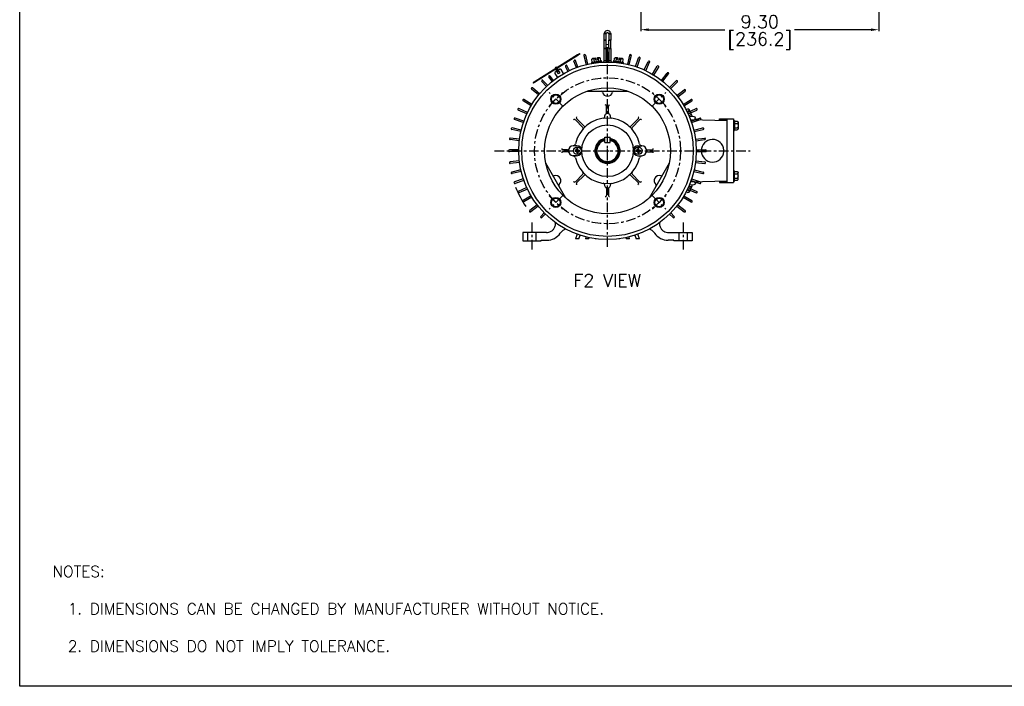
# Model space of a CAD drawing. Extents: x 864.4 to 941.4, y -8.5 to 51.
# Tile 1 of 6: x 864.4 to 902.9, y -8.5 to 17.5. Entities that reach past the tile are written whole.
import ezdxf

# ---------------------------------------------------------------- set-up
doc = ezdxf.new("R2010")
doc.units = 0
doc.header["$LTSCALE"] = 4
doc.header["$MEASUREMENT"] = 0
doc.linetypes.add('CENTER2', pattern=[1.125, 0.75, -0.125, 0.125, -0.125])
doc.layers.get('0').update_dxf_attribs({"linetype": 'CONTINUOUS'})
doc.layers.get('DEFPOINTS').update_dxf_attribs({"linetype": 'CONTINUOUS'})
for name, color, linetype in [('CENTER', 40, 'CENTER2'), ('DIMENSIONS', 140, 'CONTINUOUS'), ('DIMENSIONS @ 1', 140, 'CONTINUOUS'), ('TEXT', 140, 'CONTINUOUS')]:
    doc.layers.add(name, color=color, linetype=linetype)
doc.styles.add('ROMANS', font='romans.shx')
doc.styles.get("Standard").update_dxf_attribs({"font": 'romans.shx'})
doc.dimstyles.get("Standard").update_dxf_attribs({"dimtxt": 0.7, "dimasz": 0.3, "dimexe": 0.0625, "dimexo": 0.0625, "dimgap": 0.0625, "dimtad": 0, "dimtih": 1, "dimtoh": 1, "dimzin": 0, "dimdsep": 46, "dimtxsty": 'Standard', "dimcen": 0, "dimadec": 0, "dimazin": 0, "dimtfac": 1, "dimtofl": 0, "dimtmove": 0, "dimatfit": 3, "dimfxl": 0, "dimtolj": 1, "dimtzin": 0, "dimarcsym": 0})

# ---------------------------------------------------------------- blocks, each defined once
blk = doc.blocks.new('*D7')
at = {"layer": 'DEFPOINTS', "color": 0}
for p in [(888.698, 23.08), (897.997, 23.08), (897.997, 17.13)]:
    blk.add_point(p, dxfattribs=at)
at = {"layer": 'DIMENSIONS', "color": 0, "lineweight": -2}
for p, q in [((888.698, 23.017), (888.698, 17.067)), ((897.997, 23.017), (897.997, 17.067)), ((888.998, 17.13), (891.987, 17.13)), ((897.697, 17.13), (894.707, 17.13))]:
    blk.add_line(p, q, dxfattribs=at)
at = {"layer": 'DIMENSIONS', "color": 0}
for points in [[(888.998, 17.18), (888.998, 17.08), (888.698, 17.13)], [(897.697, 17.18), (897.697, 17.08), (897.997, 17.13)]]:
    blk.add_solid(points, dxfattribs=at)
at = {"layer": 'DIMENSIONS', "color": 0, "char_height": 0.5, "attachment_point": 5}
for s, insert in [('\\A1;9.30', (893.347, 17.442)), ('\\A1;[236.2]', (893.347, 16.686))]:
    blk.add_mtext(s, dxfattribs=dict(at, insert=insert))

msp = doc.modelspace()

# ---------------------------------------------------------------- linework, layer by layer
for p, q in [((887.264, 16.968), (887.272, 17.012)), ((887.346, 16.968), (887.264, 16.968)), ((887.264, 16.718), (887.264, 16.968)), ((887.349, 16.984), (887.272, 17.012)), ((887.346, 16.968), (887.349, 16.984)), ((887.346, 16.718), (887.346, 16.968)), ((887.438, 16.984), (887.515, 17.012)), ((887.438, 16.984), (887.441, 16.968)), ((887.441, 16.968), (887.522, 16.968)), ((887.441, 16.968), (887.441, 16.718)), ((887.515, 17.012), (887.522, 16.968)), ((887.522, 16.968), (887.522, 16.718)), ((887.346, 16.718), (887.264, 16.718)), ((887.264, 16.714), (887.264, 16.718)), ((887.264, 16.398), (887.264, 16.714)), ((887.346, 16.714), (887.264, 16.714)), ((887.346, 16.714), (887.346, 16.718)), ((887.346, 16.398), (887.346, 16.714)), ((887.522, 16.718), (887.441, 16.718)), ((887.441, 16.714), (887.441, 16.718)), ((887.441, 16.398), (887.441, 16.714)), ((887.522, 16.714), (887.441, 16.714)), ((887.522, 16.714), (887.522, 16.718)), ((887.522, 16.398), (887.522, 16.714)), ((886.305, 16.195), (886.316, 16.178)), ((887.346, 16.398), (887.264, 16.398)), ((887.264, 16.397), (887.264, 16.398)), ((887.264, 16.397), (887.346, 16.397)), ((887.264, 15.911), (887.264, 16.397)), ((887.346, 16.397), (887.346, 16.398)), ((887.346, 15.911), (887.346, 16.397)), ((887.37, 16.242), (887.37, 15.868)), ((887.417, 16.242), (887.417, 15.868)), ((887.522, 16.398), (887.441, 16.398)), ((887.441, 16.397), (887.441, 16.398)), ((887.441, 16.397), (887.522, 16.397)), ((887.441, 16.397), (887.441, 15.911)), ((887.522, 16.397), (887.522, 16.398)), ((887.522, 16.397), (887.522, 15.911)), ((886.225, 16.145), (884.564, 15.107)), ((886.235, 16.128), (885.475, 15.653)), ((886.177, 15.648), (886.083, 15.905)), ((886.236, 15.669), (886.143, 15.926)), ((886.225, 16.145), (886.235, 16.128)), ((886.468, 16.118), (886.553, 15.764)), ((886.529, 16.133), (886.614, 15.779)), ((886.763, 15.848), (886.767, 15.817)), ((886.802, 16), (886.782, 15.974)), ((886.797, 15.852), (886.782, 15.974)), ((886.882, 15.863), (886.867, 15.985)), ((886.873, 15.83), (886.873, 15.828)), ((886.931, 15.938), (886.922, 16.012)), ((886.985, 15.945), (886.931, 15.938)), ((886.976, 16.018), (886.976, 16.021)), ((886.976, 16.018), (886.985, 15.945)), ((887.051, 15.883), (887.036, 16.005)), ((887.068, 15.852), (887.068, 15.854)), ((887.121, 16.016), (887.095, 16.036)), ((887.136, 15.894), (887.121, 16.016)), ((887.174, 15.867), (887.17, 15.898)), ((887.346, 15.911), (887.264, 15.911)), ((887.337, 15.865), (887.346, 15.911)), ((887.522, 15.911), (887.441, 15.911)), ((887.441, 15.911), (887.45, 15.864)), ((887.617, 15.898), (887.613, 15.867)), ((887.651, 15.894), (887.666, 16.016)), ((887.691, 16.036), (887.666, 16.016)), ((887.718, 15.854), (887.718, 15.852)), ((887.735, 15.883), (887.75, 16.005)), ((887.801, 15.945), (887.81, 16.018)), ((887.855, 15.938), (887.801, 15.945)), ((887.864, 16.012), (887.855, 15.938)), ((887.864, 16.012), (887.865, 16.014)), ((887.905, 15.863), (887.92, 15.985)), ((887.914, 15.828), (887.914, 15.83)), ((888.004, 15.974), (887.984, 16)), ((887.989, 15.852), (888.004, 15.974)), ((888.019, 15.817), (888.023, 15.848)), ((888.258, 16.133), (888.173, 15.779)), ((888.319, 16.118), (888.234, 15.764)), ((888.493, 15.689), (888.612, 16.033)), ((888.553, 15.668), (888.671, 16.013)), ((888.831, 15.556), (888.985, 15.886)), ((888.888, 15.529), (889.042, 15.859)), ((885.345, 15.572), (884.574, 15.09)), ((885.335, 15.424), (885.436, 15.263)), ((885.438, 15.63), (885.345, 15.572)), ((885.412, 15.509), (885.345, 15.467)), ((885.365, 15.584), (885.387, 15.548)), ((885.377, 15.564), (885.415, 15.504)), ((885.393, 15.552), (885.412, 15.521)), ((885.475, 15.409), (885.412, 15.509)), ((885.418, 15.618), (885.441, 15.581)), ((885.468, 15.538), (885.431, 15.598)), ((885.434, 15.577), (885.453, 15.546)), ((885.438, 15.63), (885.475, 15.653)), ((885.448, 15.497), (885.461, 15.505)), ((885.532, 15.584), (885.465, 15.542)), ((885.465, 15.542), (885.528, 15.442)), ((885.528, 15.442), (885.475, 15.409)), ((885.676, 15.413), (885.576, 15.574)), ((885.75, 15.695), (885.844, 15.503)), ((885.806, 15.723), (885.901, 15.53)), ((886.896, 15.726), (886.896, 15.726)), ((887.716, 15.748), (887.716, 15.748)), ((889.153, 15.388), (889.341, 15.7)), ((889.207, 15.356), (889.395, 15.668)), ((889.505, 15.151), (889.729, 15.438)), ((884.484, 15.057), (884.494, 15.04)), ((884.564, 15.107), (884.574, 15.09)), ((884.823, 15.108), (885.004, 14.914)), ((884.869, 15.151), (885.05, 14.957)), ((885.232, 15.113), (885.1, 15.282)), ((885.282, 15.151), (885.15, 15.32)), ((889.554, 15.113), (889.779, 15.4)), ((889.824, 14.874), (890.082, 15.131)), ((889.869, 14.829), (890.127, 15.087)), ((884.696, 14.581), (884.421, 14.807)), ((884.736, 14.629), (884.461, 14.856)), ((886.606, 14.73), (888.181, 14.73)), ((890.108, 14.559), (890.395, 14.783)), ((890.147, 14.509), (890.434, 14.733)), ((884.403, 14.158), (884.091, 14.345)), ((884.435, 14.212), (884.123, 14.399)), ((890.351, 14.212), (890.663, 14.399)), ((890.384, 14.158), (890.696, 14.345)), ((884.235, 13.836), (883.905, 13.99)), ((884.262, 13.893), (883.932, 14.047)), ((887.358, 13.875), (887.358, 14.141)), ((887.429, 13.875), (887.429, 14.141)), ((890.525, 13.893), (890.855, 14.047)), ((890.551, 13.836), (890.881, 13.99)), ((890.69, 13.778), (890.582, 14.01)), ((884.102, 13.498), (883.758, 13.616)), ((884.123, 13.557), (883.778, 13.676)), ((884.402, 13.686), (884.402, 13.686)), ((886.431, 13.309), (886.136, 13.605)), ((886.482, 13.36), (886.186, 13.655)), ((888.305, 13.36), (888.601, 13.655)), ((888.355, 13.309), (888.651, 13.605)), ((890.384, 13.686), (890.384, 13.686)), ((890.784, 13.722), (890.595, 13.735)), ((890.64, 13.623), (892.055, 13.584)), ((890.664, 13.557), (891.008, 13.676)), ((890.684, 13.498), (891.029, 13.616)), ((890.828, 13.675), (890.828, 13.664)), ((891.773, 13.641), (892.323, 13.641)), ((891.773, 13.603), (891.773, 13.641)), ((891.773, 13.603), (892.055, 13.603)), ((892.055, 13.641), (892.055, 11.155)), ((892.323, 13.641), (892.323, 11.155)), ((892.323, 13.579), (892.354, 13.579)), ((892.504, 13.51), (892.504, 13.255)), ((884.005, 13.148), (883.65, 13.23)), ((884.019, 13.209), (883.665, 13.291)), ((890.767, 13.209), (891.122, 13.291)), ((890.781, 13.148), (891.136, 13.23)), ((892.323, 13.186), (892.354, 13.186)), ((883.945, 12.789), (883.584, 12.834)), ((883.953, 12.852), (883.592, 12.896)), ((887.294, 12.926), (887.492, 12.926)), ((887.294, 12.728), (887.294, 12.926)), ((887.294, 12.728), (887.492, 12.728)), ((887.492, 12.728), (887.492, 12.926)), ((890.833, 12.852), (891.195, 12.896)), ((890.841, 12.789), (891.202, 12.834)), ((883.923, 12.429), (883.559, 12.429)), ((883.923, 12.366), (883.559, 12.366)), ((884.034, 12.603), (884.034, 12.603)), ((885.832, 12.433), (885.65, 12.433)), ((885.832, 12.362), (885.65, 12.362)), ((886.2, 12.594), (886.05, 12.594)), ((886.124, 12.42), (886.124, 12.376)), ((886.173, 12.42), (886.124, 12.42)), ((886.173, 12.376), (886.124, 12.376)), ((886.19, 12.436), (886.173, 12.42)), ((886.173, 12.376), (886.19, 12.36)), ((886.19, 12.436), (886.19, 12.486)), ((886.234, 12.486), (886.19, 12.486)), ((886.19, 12.36), (886.19, 12.31)), ((886.234, 12.436), (886.234, 12.486)), ((886.25, 12.42), (886.234, 12.436)), ((886.234, 12.36), (886.25, 12.376)), ((886.234, 12.36), (886.234, 12.31)), ((886.25, 12.42), (886.3, 12.42)), ((886.25, 12.376), (886.3, 12.376)), ((886.3, 12.376), (886.3, 12.42)), ((887.322, 12.398), (887.464, 12.398)), ((887.393, 12.327), (887.393, 12.469)), ((888.51, 12.42), (888.51, 12.376)), ((888.56, 12.42), (888.51, 12.42)), ((888.56, 12.376), (888.51, 12.376)), ((888.576, 12.436), (888.56, 12.42)), ((888.56, 12.376), (888.576, 12.36)), ((888.576, 12.436), (888.576, 12.486)), ((888.621, 12.486), (888.576, 12.486)), ((888.576, 12.36), (888.576, 12.31)), ((888.586, 12.594), (888.737, 12.594)), ((888.621, 12.436), (888.621, 12.486)), ((888.637, 12.42), (888.621, 12.436)), ((888.621, 12.36), (888.637, 12.376)), ((888.621, 12.36), (888.621, 12.31)), ((888.637, 12.42), (888.687, 12.42)), ((888.637, 12.376), (888.687, 12.376)), ((888.687, 12.376), (888.687, 12.42)), ((888.954, 12.433), (889.136, 12.433)), ((888.954, 12.362), (889.136, 12.362)), ((890.752, 12.603), (890.752, 12.603)), ((890.863, 12.429), (891.227, 12.429)), ((890.863, 12.366), (891.227, 12.366)), ((883.945, 12.006), (883.584, 11.962)), ((883.953, 11.944), (883.592, 11.899)), ((886.2, 12.201), (886.05, 12.201)), ((886.19, 12.31), (886.234, 12.31)), ((888.576, 12.31), (888.621, 12.31)), ((888.586, 12.201), (888.737, 12.201)), ((890.833, 11.944), (891.195, 11.899)), ((890.841, 12.006), (891.202, 11.962)), ((884.005, 11.648), (883.65, 11.566)), ((884.019, 11.587), (883.665, 11.505)), ((885.767, 10.55), (884.98, 11.914)), ((889.807, 11.914), (889.019, 10.55)), ((890.767, 11.587), (891.122, 11.505)), ((890.781, 11.648), (891.136, 11.566)), ((892.323, 11.61), (892.354, 11.61)), ((884.102, 11.298), (883.758, 11.179)), ((884.123, 11.238), (883.778, 11.12)), ((886.431, 11.486), (886.136, 11.19)), ((886.482, 11.436), (886.186, 11.14)), ((888.305, 11.436), (888.601, 11.14)), ((888.355, 11.486), (888.651, 11.19)), ((892.055, 11.211), (890.64, 11.173)), ((890.664, 11.238), (891.008, 11.12)), ((890.684, 11.298), (891.029, 11.179)), ((891.773, 11.193), (892.055, 11.193)), ((891.773, 11.193), (891.773, 11.155)), ((892.323, 11.216), (892.354, 11.216)), ((892.504, 11.285), (892.504, 11.541)), ((884.235, 10.96), (883.905, 10.806)), ((884.262, 10.903), (883.932, 10.749)), ((887.358, 10.921), (887.358, 10.655)), ((887.429, 10.921), (887.429, 10.655)), ((890.431, 10.949), (890.431, 10.949)), ((890.525, 10.903), (890.855, 10.749)), ((890.551, 10.96), (890.881, 10.806)), ((890.69, 11.017), (890.582, 10.785)), ((890.595, 11.061), (890.784, 11.074)), ((890.828, 11.131), (890.828, 11.121)), ((891.773, 11.155), (892.323, 11.155)), ((884.403, 10.638), (884.091, 10.45)), ((884.435, 10.584), (884.123, 10.396)), ((890.351, 10.584), (890.663, 10.396)), ((890.384, 10.638), (890.696, 10.45)), ((884.64, 10.286), (884.353, 10.062)), ((884.678, 10.237), (884.391, 10.013)), ((890.108, 10.237), (890.395, 10.013)), ((890.147, 10.286), (890.434, 10.062)), ((884.917, 9.967), (884.782, 9.832)), ((884.962, 9.922), (884.827, 9.787)), ((889.824, 9.922), (889.959, 9.787)), ((889.869, 9.967), (890.004, 9.832)), ((884.085, 9.2), (884.085, 8.877)), ((885.01, 9.2), (884.085, 9.2)), ((884.085, 8.877), (884.802, 8.877)), ((884.27, 9.2), (884.27, 8.877)), ((884.609, 8.877), (884.609, 9.2)), ((884.802, 8.901), (885.015, 8.901)), ((884.802, 8.877), (884.802, 8.901)), ((886.204, 9.138), (886.142, 8.957)), ((886.275, 8.957), (886.142, 8.957)), ((886.275, 8.957), (886.323, 9.097)), ((886.551, 9.032), (886.534, 8.957)), ((886.664, 8.957), (886.534, 8.957)), ((886.664, 8.957), (886.674, 9.003)), ((886.908, 8.962), (886.907, 8.957)), ((886.946, 8.957), (886.907, 8.957)), ((887.879, 8.957), (887.841, 8.957)), ((887.879, 8.957), (887.879, 8.962)), ((888.112, 9.003), (888.123, 8.957)), ((888.252, 8.957), (888.123, 8.957)), ((888.252, 8.957), (888.235, 9.032)), ((888.463, 9.097), (888.511, 8.957)), ((888.645, 8.957), (888.511, 8.957)), ((888.645, 8.957), (888.582, 9.138)), ((889.985, 8.901), (889.771, 8.901)), ((889.776, 9.2), (890.701, 9.2)), ((889.985, 8.877), (889.985, 8.901)), ((890.701, 8.877), (889.985, 8.877)), ((890.178, 9.2), (890.178, 8.877)), ((890.516, 8.877), (890.516, 9.2)), ((890.701, 9.2), (890.701, 8.877))]:
    msp.add_line(p, q)
at = {"extrusion": (0.906308, 0.422618, 0)}
for p, q in [((890.469, 14.005), (890.53, 14.033)), ((890.507, 13.929), (890.566, 13.956)), ((890.579, 13.774), (890.638, 13.801))]:
    msp.add_line(p, q, dxfattribs=at)
at = {"extrusion": (1, -8.45884e-16, 0)}
for p, q in [((892.354, 13.579), (892.354, 13.186)), ((892.354, 13.553), (892.467, 13.553)), ((892.354, 13.468), (892.467, 13.468)), ((892.354, 13.297), (892.467, 13.297)), ((892.354, 13.212), (892.467, 13.212))]:
    msp.add_line(p, q, dxfattribs=at)
at = {"extrusion": (1, -4.78502e-16, 0)}
for p, q in [((892.354, 11.216), (892.354, 11.61)), ((892.354, 11.584), (892.467, 11.584)), ((892.354, 11.498), (892.467, 11.498)), ((892.354, 11.328), (892.467, 11.328)), ((892.354, 11.243), (892.467, 11.243))]:
    msp.add_line(p, q, dxfattribs=at)
at = {"extrusion": (0.906308, -0.422618, 0)}
for p, q in [((890.469, 10.791), (890.53, 10.762)), ((890.507, 10.867), (890.566, 10.84)), ((890.579, 11.022), (890.638, 10.994))]:
    msp.add_line(p, q, dxfattribs=at)
at = {"flags": 128}
for points in [[(886.305, 16.195), (886.304, 16.194), (886.299, 16.191), (886.292, 16.187), (886.282, 16.18), (886.27, 16.173), (886.256, 16.164), (886.241, 16.155), (886.225, 16.145)], [(886.316, 16.178), (886.314, 16.177), (886.31, 16.175), (886.302, 16.17), (886.292, 16.164), (886.28, 16.156), (886.266, 16.147), (886.251, 16.138), (886.235, 16.128)], [(887.17, 15.898), (887.169, 15.898), (887.161, 15.897), (887.143, 15.895), (887.114, 15.891), (887.078, 15.887), (887.036, 15.882), (886.99, 15.876), (886.943, 15.87), (886.897, 15.864), (886.855, 15.859), (886.819, 15.855), (886.79, 15.851), (886.772, 15.849), (886.764, 15.848), (886.763, 15.848)], [(886.942, 15.838), (886.901, 15.833), (886.859, 15.828), (886.823, 15.824), (886.794, 15.82), (886.776, 15.818), (886.767, 15.817), (886.767, 15.817)], [(886.822, 16.002), (886.813, 16.001), (886.807, 16), (886.803, 16), (886.802, 16)], [(886.922, 16.014), (886.906, 16.012), (886.892, 16.011), (886.877, 16.009), (886.864, 16.007), (886.852, 16.006), (886.84, 16.004), (886.83, 16.003), (886.822, 16.002)], [(887.076, 16.033), (887.067, 16.032), (887.057, 16.031), (887.046, 16.03), (887.034, 16.028), (887.02, 16.026), (887.006, 16.025), (886.991, 16.023), (886.976, 16.021)], [(887.174, 15.867), (887.173, 15.867), (887.165, 15.866), (887.146, 15.863), (887.118, 15.86), (887.082, 15.855), (887.04, 15.85), (886.999, 15.845)], [(887.095, 16.036), (887.094, 16.035), (887.09, 16.035), (887.084, 16.034), (887.076, 16.033)], [(887.788, 15.845), (887.747, 15.85), (887.704, 15.855), (887.668, 15.86), (887.64, 15.863), (887.621, 15.866), (887.613, 15.867), (887.613, 15.867)], [(888.023, 15.848), (888.023, 15.848), (888.015, 15.849), (887.996, 15.851), (887.968, 15.855), (887.932, 15.859), (887.889, 15.864), (887.844, 15.87), (887.796, 15.876), (887.75, 15.882), (887.708, 15.887), (887.672, 15.891), (887.644, 15.895), (887.625, 15.897), (887.617, 15.898), (887.617, 15.898)], [(887.711, 16.033), (887.702, 16.034), (887.696, 16.035), (887.692, 16.035), (887.691, 16.036)], [(887.811, 16.021), (887.795, 16.023), (887.781, 16.025), (887.766, 16.026), (887.753, 16.028), (887.741, 16.03), (887.729, 16.031), (887.719, 16.032), (887.711, 16.033)], [(888.019, 15.817), (888.019, 15.817), (888.011, 15.818), (887.992, 15.82), (887.964, 15.824), (887.928, 15.828), (887.886, 15.833), (887.844, 15.838)], [(887.965, 16.002), (887.956, 16.003), (887.946, 16.004), (887.935, 16.006), (887.922, 16.007), (887.909, 16.009), (887.895, 16.011), (887.88, 16.012), (887.865, 16.014)], [(887.984, 16), (887.983, 16), (887.979, 16), (887.973, 16.001), (887.965, 16.002)], [(885.441, 15.581), (885.433, 15.576), (885.42, 15.569), (885.408, 15.561), (885.397, 15.554), (885.39, 15.55), (885.387, 15.548)], [(885.453, 15.546), (885.45, 15.544), (885.44, 15.538), (885.429, 15.531), (885.42, 15.526), (885.414, 15.522), (885.412, 15.521)], [(884.564, 15.107), (884.548, 15.097), (884.533, 15.088), (884.519, 15.079), (884.507, 15.072), (884.497, 15.065), (884.49, 15.061), (884.485, 15.058), (884.484, 15.057)], [(884.574, 15.09), (884.559, 15.081), (884.544, 15.071), (884.53, 15.062), (884.518, 15.055), (884.508, 15.049), (884.5, 15.044), (884.496, 15.041), (884.494, 15.04)]]:
    msp.add_lwpolyline(points, dxfattribs=at)
for centre, radius in [((887.393, 12.398), 3.47), ((887.393, 12.398), 3.348), ((887.393, 12.398), 2.462), ((885.374, 14.417), 0.197), ((885.374, 14.417), 0.169), ((889.412, 14.417), 0.197), ((889.412, 14.417), 0.169), ((887.393, 12.398), 1.008), ((886.212, 12.398), 0.147), ((888.598, 12.398), 0.147), ((885.374, 10.379), 0.197), ((885.374, 10.379), 0.169), ((889.412, 10.379), 0.197), ((889.412, 10.379), 0.169)]:
    msp.add_circle(centre, radius)
for centre, radius, start, end in [((887.393, 16.968), 0.129, 19.9661, 160.0339), ((887.393, 16.968), 0.0473, 19.9661, 160.0339), ((887.393, 16.242), 0.0236, 90, 180), ((887.393, 16.242), 0.0236, 0, 90), ((886.113, 15.915), 0.0315, 110, 200), ((886.113, 15.915), 0.0315, 20, 110), ((886.498, 16.126), 0.0315, 103.5, 193.5), ((886.498, 16.126), 0.0315, 13.5, 103.5), ((888.288, 16.126), 0.0315, 76.5, 166.5), ((888.288, 16.126), 0.0315, 346.5, 76.5), ((888.641, 16.023), 0.0315, 71, 161), ((888.641, 16.023), 0.0315, 341, 71), ((889.014, 15.873), 0.0315, 65, 155), ((889.014, 15.873), 0.0315, 335, 65), ((885.362, 15.44), 0.0315, 122, 212), ((885.413, 15.592), 0.0778, 126.8714, 182.071), ((885.357, 15.552), 0.0236, 32, 122), ((885.402, 15.585), 0.0778, 61.929, 117.1286), ((885.435, 15.517), 0.0236, 212, 302), ((885.451, 15.61), 0.0236, 122, 212), ((885.448, 15.525), 0.0236, 302, 32), ((885.549, 15.557), 0.0315, 32, 122), ((885.778, 15.709), 0.0315, 116, 206), ((885.778, 15.709), 0.0315, 26, 116), ((889.368, 15.684), 0.0315, 59, 149), ((889.368, 15.684), 0.0315, 329, 59), ((889.754, 15.419), 0.0315, 52, 142), ((889.754, 15.419), 0.0315, 322, 52), ((884.846, 15.13), 0.0315, 133, 223), ((884.846, 15.13), 0.0315, 43, 133), ((885.125, 15.301), 0.0315, 128, 218), ((885.125, 15.301), 0.0315, 38, 128), ((890.104, 15.109), 0.0315, 45, 135), ((890.104, 15.109), 0.0315, 315, 45), ((884.441, 14.831), 0.0315, 140.5, 230.5), ((884.441, 14.831), 0.0315, 50.5, 140.5), ((887.154, 14.683), 0.0473, 11.1599, 90), ((887.393, 14.73), 0.197, 191.1599, 348.8401), ((887.633, 14.683), 0.0473, 90, 168.8401), ((890.414, 14.758), 0.0315, 38, 128), ((890.414, 14.758), 0.0315, 308, 38), ((884.107, 14.372), 0.0315, 149, 239), ((884.107, 14.372), 0.0315, 59, 149), ((890.68, 14.372), 0.0315, 31, 121), ((890.68, 14.372), 0.0315, 301, 31), ((883.918, 14.018), 0.0315, 155, 245), ((883.918, 14.018), 0.0315, 65, 155), ((887.311, 14.141), 0.0473, 0, 92.7171), ((887.311, 13.875), 0.0473, 299.2336, 0), ((887.476, 14.141), 0.0473, 87.2829, 180), ((887.476, 13.875), 0.0473, 180, 240.7664), ((890.868, 14.018), 0.0315, 25, 115), ((890.868, 14.018), 0.0315, 295, 25), ((883.768, 13.646), 0.0315, 161, 251), ((883.768, 13.646), 0.0315, 71, 161), ((886.102, 13.572), 0.0473, 45, 137.7171), ((887.393, 12.398), 1.28, 12.4806, 167.5194), ((886.219, 13.689), 0.0473, 132.2829, 225), ((887.224, 13.714), 0.0473, 277.3098, 4.3198), ((887.393, 13.727), 0.122, 119.2336, 184.3198), ((887.393, 13.727), 0.122, 355.6802, 60.7664), ((887.562, 13.714), 0.0473, 175.6802, 262.6902), ((888.567, 13.689), 0.0473, 315, 47.7171), ((888.684, 13.572), 0.0473, 42.2829, 135), ((890.781, 13.675), 0.0473, 0, 86), ((890.833, 13.631), 0.0333, 98.9023, 205.5769), ((891.018, 13.646), 0.0315, 19, 109), ((891.018, 13.646), 0.0315, 289, 19), ((883.658, 13.26), 0.0315, 167, 257), ((883.658, 13.26), 0.0315, 77, 167), ((886.398, 13.276), 0.0473, 318.5727, 45), ((886.515, 13.393), 0.0473, 225, 311.4273), ((888.271, 13.393), 0.0473, 228.5727, 315), ((888.388, 13.276), 0.0473, 135, 221.4273), ((891.129, 13.26), 0.0315, 13, 103), ((891.129, 13.26), 0.0315, 283, 13), ((883.588, 12.865), 0.0315, 173, 263), ((883.588, 12.865), 0.0315, 83, 173), ((887.393, 12.398), 0.492, 101.6071, 78.3929), ((887.393, 12.398), 0.465, 102.2914, 77.7086), ((887.393, 12.398), 0.443, 102.9209, 77.0791), ((887.393, 12.398), 0.419, 103.6627, 76.3373), ((891.501, 12.398), 0.443, 3.8204, 356.1796), ((891.199, 12.865), 0.0315, 7, 97), ((891.199, 12.865), 0.0315, 277, 7), ((883.559, 12.398), 0.0315, 90, 180), ((883.559, 12.398), 0.0315, 180, 270), ((885.65, 12.48), 0.0473, 177.2829, 270), ((885.65, 12.315), 0.0473, 90, 182.7171), ((885.832, 12.48), 0.0473, 270, 340.2017), ((885.832, 12.315), 0.0473, 19.7983, 90), ((886.062, 12.398), 0.197, 93.5498, 266.4502), ((886.043, 12.697), 0.102, 273.5498, 347.5194), ((886.188, 12.398), 0.197, 273.5498, 86.4502), ((888.598, 12.398), 0.197, 93.5498, 266.4502), ((888.743, 12.697), 0.102, 192.4806, 266.4502), ((888.725, 12.398), 0.197, 273.5498, 86.4502), ((888.954, 12.48), 0.0473, 199.7983, 270), ((888.954, 12.315), 0.0473, 90, 160.2017), ((889.136, 12.48), 0.0473, 270, 2.7171), ((889.136, 12.315), 0.0473, 357.2829, 90), ((891.227, 12.398), 0.0315, 0, 90), ((891.227, 12.398), 0.0315, 270, 0), ((891.944, 12.398), 0.0295, 91.9102, 268.0898), ((883.588, 11.931), 0.0315, 97, 187), ((886.043, 12.099), 0.102, 12.4806, 86.4502), ((887.393, 12.398), 1.28, 192.4806, 347.5194), ((888.743, 12.099), 0.102, 93.5498, 167.5194), ((891.199, 11.931), 0.0315, 353, 83), ((883.588, 11.931), 0.0315, 187, 277), ((883.658, 11.535), 0.0315, 103, 193), ((886.398, 11.52), 0.0473, 315, 41.4273), ((888.388, 11.52), 0.0473, 138.5727, 225), ((891.129, 11.535), 0.0315, 347, 77), ((891.199, 11.931), 0.0315, 263, 353), ((883.658, 11.535), 0.0315, 193, 283), ((883.768, 11.15), 0.0315, 109, 199), ((885.295, 11.463), 0.0473, 210, 288.8401), ((885.374, 11.232), 0.197, 311.1599, 108.8401), ((886.102, 11.224), 0.0473, 222.2829, 315), ((886.515, 11.403), 0.0473, 48.5727, 135), ((888.271, 11.403), 0.0473, 45, 131.4273), ((888.684, 11.224), 0.0473, 225, 317.7171), ((889.413, 11.232), 0.197, 71.1599, 228.8401), ((889.492, 11.463), 0.0473, 251.1599, 330), ((890.833, 11.164), 0.0333, 154.4231, 261.0977), ((891.018, 11.15), 0.0315, 341, 71), ((891.129, 11.535), 0.0315, 257, 347), ((883.768, 11.15), 0.0315, 199, 289), ((887.393, 12.398), 3.865, 201.5278, 214.2081), ((883.918, 10.777), 0.0315, 115, 205), ((885.534, 11.048), 0.0473, 131.1599, 210), ((886.219, 11.107), 0.0473, 135, 227.7171), ((887.224, 11.081), 0.0473, 355.6802, 82.6902), ((887.393, 11.069), 0.122, 175.6802, 240.7664), ((887.311, 10.921), 0.0473, 0, 60.7664), ((887.476, 10.921), 0.0473, 119.2336, 180), ((887.393, 11.069), 0.122, 299.2336, 4.3198), ((887.562, 11.081), 0.0473, 97.3098, 184.3198), ((888.567, 11.107), 0.0473, 312.2829, 45), ((889.252, 11.048), 0.0473, 330, 48.8401), ((890.781, 11.121), 0.0473, 274, 0), ((890.868, 10.777), 0.0315, 335, 65), ((891.018, 11.15), 0.0315, 251, 341), ((883.918, 10.777), 0.0315, 205, 295), ((884.107, 10.423), 0.0315, 121, 211), ((884.107, 10.423), 0.0315, 211, 301), ((887.311, 10.655), 0.0473, 267.2829, 0), ((887.476, 10.655), 0.0473, 180, 272.7171), ((890.68, 10.423), 0.0315, 239, 329), ((890.68, 10.423), 0.0315, 329, 59), ((890.868, 10.777), 0.0315, 245, 335), ((884.372, 10.037), 0.0315, 128, 218), ((884.372, 10.037), 0.0315, 218, 308), ((890.414, 10.037), 0.0315, 232, 322), ((890.414, 10.037), 0.0315, 322, 52), ((884.805, 9.809), 0.0315, 135, 225), ((884.805, 9.809), 0.0315, 225, 315), ((889.982, 9.809), 0.0315, 225, 315), ((889.982, 9.809), 0.0315, 315, 45), ((885.874, 8.96), 0.394, 106.8181, 145.6343), ((888.913, 8.96), 0.394, 34.3657, 73.1819), ((885.015, 9.546), 0.646, 270, 325.6343), ((889.771, 9.546), 0.646, 214.3657, 270)]:
    msp.add_arc(centre, radius, start, end)
at = {"extrusion": (0, 0, -1)}
for centre, radius, start, end in [((-890.543, 13.992), 0.043, 72.4614, 237.5386), ((-890.547, 13.861), 0.0968, 100.8261, 141.4232), ((-890.553, 13.848), 0.0968, 168.5768, 209.1739), ((-890.651, 13.76), 0.043, 72.4614, 226.4352), ((-892.461, 13.51), 0.043, 97.4614, 262.5386), ((-892.41, 13.389), 0.0968, 125.8261, 166.4232), ((-892.41, 13.376), 0.0968, 193.5768, 234.1739), ((-892.461, 13.255), 0.043, 97.4614, 262.5386), ((-892.461, 11.541), 0.043, 97.4614, 262.5386), ((-892.41, 11.42), 0.0968, 125.8261, 166.4232), ((-892.41, 11.406), 0.0968, 193.5768, 234.1739), ((-892.461, 11.285), 0.043, 97.4614, 262.5386), ((-890.543, 10.803), 0.043, 122.4614, 287.5386), ((-890.547, 10.935), 0.0968, 218.5768, 259.1739), ((-890.651, 11.035), 0.043, 133.5648, 287.5386), ((-890.553, 10.947), 0.0968, 150.8261, 191.4232)]:
    msp.add_arc(centre, radius, start, end, dxfattribs=at)
for points, knots in [([(886.822, 16.002), (886.815, 16), (886.8, 15.995), (886.788, 15.981), (886.782, 15.974)], [0, 0, 0, 0, 0.503994, 1, 1, 1, 1]), ([(886.867, 15.985), (886.854, 15.993), (886.838, 16.003), (886.824, 16.002), (886.822, 16.002)], [0, 0, 0, 0, 0.879037, 1, 1, 1, 1]), ([(886.867, 15.985), (886.873, 15.989), (886.891, 16), (886.91, 16.007), (886.922, 16.012)], [0, 0, 0, 0, 0.363952, 1, 1, 1, 1]), ([(886.922, 16.014), (886.922, 16.014), (886.922, 16.013), (886.922, 16.013), (886.922, 16.012)], [0, 0, 0, 0, 0.205951, 1, 1, 1, 1]), ([(886.976, 16.018), (886.986, 16.017), (887.006, 16.015), (887.026, 16.009), (887.036, 16.005)], [0, 0, 0, 0, 0.46759, 1, 1, 1, 1]), ([(887.036, 16.005), (887.047, 16.017), (887.059, 16.031), (887.074, 16.033), (887.076, 16.033)], [0, 0, 0, 0, 0.879037, 1, 1, 1, 1]), ([(887.076, 16.033), (887.083, 16.033), (887.098, 16.032), (887.113, 16.021), (887.121, 16.016)], [0, 0, 0, 0, 0.503994, 1, 1, 1, 1]), ([(887.219, 15.864), (887.225, 15.865), (887.237, 15.867), (887.252, 15.878), (887.262, 15.893), (887.263, 15.905), (887.264, 15.911)], [0, 0, 0, 0, 0.25, 0.499999, 0.749999, 1, 1, 1, 1]), ([(887.522, 15.911), (887.523, 15.905), (887.524, 15.893), (887.535, 15.878), (887.549, 15.867), (887.561, 15.865), (887.567, 15.864)], [0, 0, 0, 0, 0.250001, 0.500001, 0.75, 1, 1, 1, 1]), ([(887.711, 16.033), (887.703, 16.033), (887.688, 16.032), (887.673, 16.021), (887.666, 16.016)], [0, 0, 0, 0, 0.503994, 1, 1, 1, 1]), ([(887.75, 16.005), (887.739, 16.017), (887.727, 16.031), (887.713, 16.033), (887.711, 16.033)], [0, 0, 0, 0, 0.879037, 1, 1, 1, 1]), ([(887.75, 16.005), (887.757, 16.008), (887.777, 16.014), (887.797, 16.017), (887.81, 16.018)], [0, 0, 0, 0, 0.363953, 1, 1, 1, 1]), ([(887.811, 16.021), (887.811, 16.021), (887.811, 16.02), (887.811, 16.019), (887.81, 16.018)], [0, 0, 0, 0, 0.205951, 1, 1, 1, 1]), ([(887.864, 16.012), (887.873, 16.009), (887.893, 16.001), (887.91, 15.99), (887.92, 15.985)], [0, 0, 0, 0, 0.46759, 1, 1, 1, 1]), ([(887.92, 15.985), (887.933, 15.993), (887.948, 16.003), (887.963, 16.002), (887.965, 16.002)], [0, 0, 0, 0, 0.879037, 1, 1, 1, 1]), ([(887.965, 16.002), (887.972, 16), (887.986, 15.995), (887.998, 15.981), (888.004, 15.974)], [0, 0, 0, 0, 0.503994, 1, 1, 1, 1]), ([(885.01, 9.2), (885.038, 9.2), (885.067, 9.203), (885.129, 9.219), (885.161, 9.232), (885.208, 9.26), (885.223, 9.271), (885.252, 9.296), (885.266, 9.31), (885.291, 9.34), (885.303, 9.357), (885.323, 9.392), (885.331, 9.41), (885.345, 9.449), (885.351, 9.469), (885.358, 9.508), (885.359, 9.528), (885.359, 9.562), (885.359, 9.575), (885.357, 9.588)], [0, 0, 0, 0, 0.125, 0.125, 0.25, 0.25, 0.3125, 0.3125, 0.375, 0.375, 0.4375, 0.4375, 0.5, 0.5, 0.5625, 0.5625, 0.625, 0.625, 0.6676081, 0.6676081, 0.6676081, 0.6676081]), ([(889.429, 9.588), (889.428, 9.575), (889.427, 9.562), (889.427, 9.528), (889.429, 9.508), (889.436, 9.469), (889.441, 9.449), (889.455, 9.41), (889.464, 9.392), (889.484, 9.357), (889.495, 9.34), (889.521, 9.31), (889.535, 9.296), (889.563, 9.271), (889.579, 9.26), (889.625, 9.232), (889.657, 9.219), (889.719, 9.203), (889.749, 9.2), (889.776, 9.2)], [0.3323919, 0.3323919, 0.3323919, 0.3323919, 0.375, 0.375, 0.4375, 0.4375, 0.5, 0.5, 0.5625, 0.5625, 0.625, 0.625, 0.6875, 0.6875, 0.75, 0.75, 0.875, 0.875, 1, 1, 1, 1])]:
    msp.add_open_spline(points, degree=3, knots=knots)
at = {"layer": 'CENTER', "ltscale": 0.125}
for p, q in [((887.393, 8.645), (887.393, 16.569)), ((885.634, 14.157), (885.114, 14.677)), ((885.114, 14.157), (885.634, 14.677)), ((889.153, 14.157), (889.672, 14.677)), ((889.672, 14.157), (889.153, 14.677)), ((882.977, 12.398), (892.978, 12.398)), ((885.114, 10.638), (885.634, 10.119)), ((885.634, 10.638), (885.114, 10.119)), ((889.153, 10.119), (889.672, 10.638)), ((889.153, 10.638), (889.672, 10.119)), ((884.439, 9.594), (884.439, 8.483)), ((890.347, 9.594), (890.347, 8.483))]:
    msp.add_line(p, q, dxfattribs=at)
msp.add_circle((887.393, 12.398), 2.855, dxfattribs=at)
at = {"layer": 'DEFPOINTS'}
msp.add_lwpolyline([(941.409, -8.534), (864.409, -8.534), (864.409, 50.966), (941.409, 50.966)], close=True, dxfattribs=at)

# ---------------------------------------------------------------- texts
at = {"layer": 'TEXT', "insert": (886.062, 7.577), "char_height": 0.5, "width": 5.86966, "attachment_point": 1}
msp.add_mtext('F2 VIEW', dxfattribs=at)
at = {"layer": 'TEXT', "insert": (865.691, -3.826), "char_height": 0.4375, "attachment_point": 1, "style": 'ROMANS'}
msp.add_mtext_dynamic_manual_height_columns('NOTES:\\P\\P  1. DIMENSIONS CAN BE CHANGED BY MANUFACTURER WITHOUT NOTICE.\\P\\P  2. DIMENSIONS DO NOT IMPLY TOLERANCE.', width=28.12604, gutter_width=1.25, heights=[0], dxfattribs=at)

# ---------------------------------------------------------------- dimensions: what is measured, and where the dimension line sits
at = {"layer": 'DIMENSIONS @ 1'}
dim = msp.add_linear_dim(base=(897.997, 17.13), p1=(888.698, 23.08), p2=(897.997, 23.08), dimstyle='Standard', override={"dimscale": 1, "dimtxt": 0.5, "dimpost": '\\X', "dimtix": 0, "dimtofl": 0, "dimtmove": 0, "dimatfit": 3}, dxfattribs=at)
dim.commit()
dim.dimension.update_dxf_attribs({"geometry": '*D7', "text_midpoint": (893.347, 17.13)})

doc.saveas('drawing.dxf')
